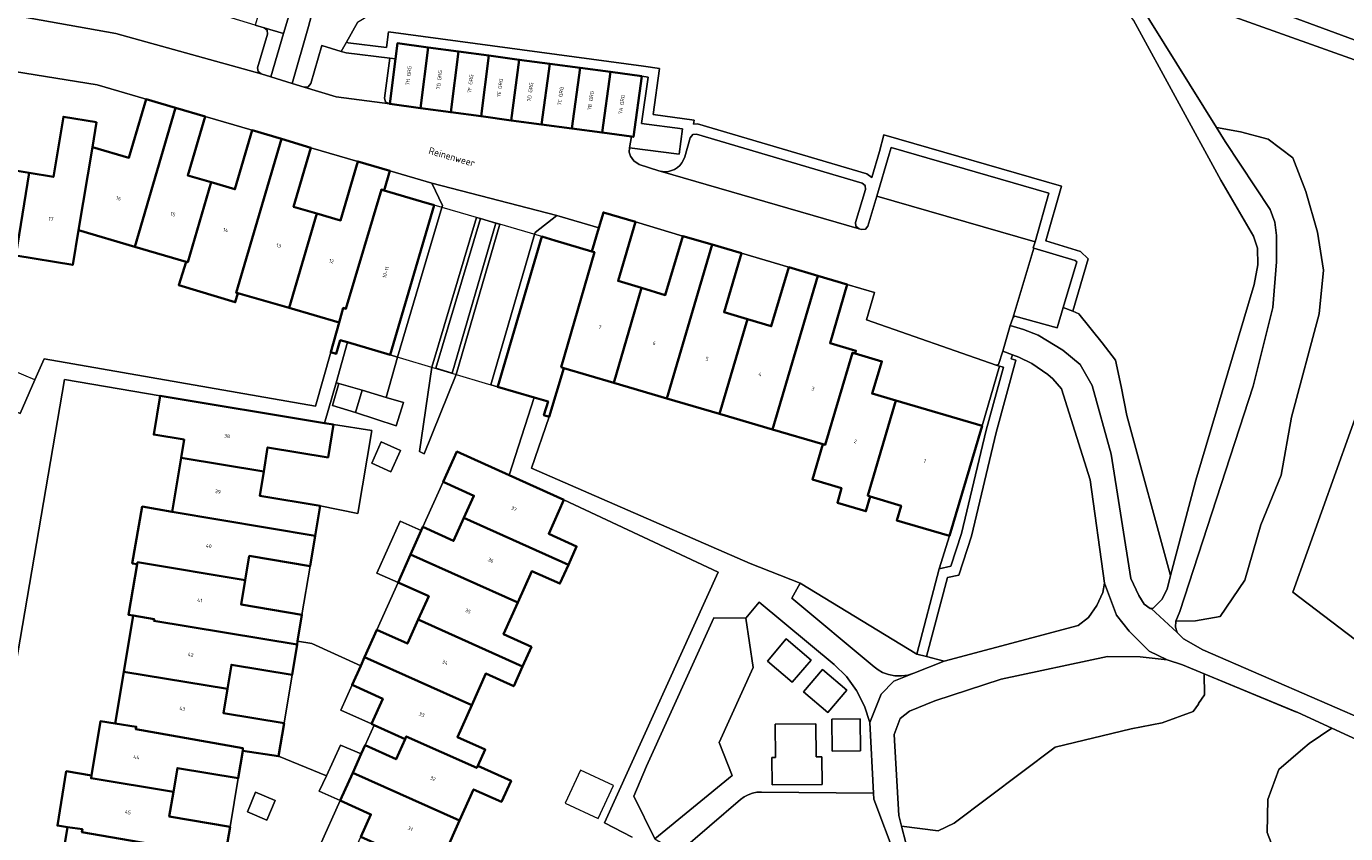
# Model space of a CAD drawing. Header units: metres. Extents: x 110065 to 112666, y 425872 to 427362.
# Tile 76 of 104: x 111284 to 111413, y 426841 to 426920. Entities that reach past the tile are written whole.
import ezdxf

# ---------------------------------------------------------------- set-up
doc = ezdxf.new("R2010")
doc.units = ezdxf.units.M
for name, color, linetype, lineweight in [('B-WE-GR-BEPLANTING_CULTUUR_BOSPLANTSOEN-GV', 90, 'GR-PLANTSOEN', 18), ('B-WE-GR-BEPLANTING_CULTUUR_HEESTERS-GV', 90, 'Continuous', 18), ('B-WE-GR-GRAS-GV', 60, 'Continuous', 13), ('B-WE-GR-GROENVOORZIENING-GV', 80, 'Continuous', 18), ('B-WE-GR-HAAG-G', 90, 'GR-HAAG1', 13), ('B-WE-IE-TERREINAFSCHEIDING_KUNSTMATIG_HEKWERK-G', 20, 'IE-TERREINAFSCHEIDING-KUNSTMATIG', 18), ('B-WE-OG-BEBOUWING-GV', 7, 'Continuous', 35), ('B-WE-OG-BEBOUWING-T18', 10, 'Continuous', 18), ('B-WE-OG-BEBOUWING_LUIFEL-GV', 7, 'Continuous', 18), ('B-WE-OG-BEBOUWING_OVERIG-GV', 7, 'Continuous', 18), ('B-WE-OG-BEBOUWING_STRAATNAAM-T35', 50, 'Continuous', 35), ('B-WE-OG-TERREIN_ERF-GV', 7, 'Continuous', 18), ('B-WE-OG-WATER-GV', 130, 'Continuous', 18), ('B-WE-VH-VERHARDING-GV', 252, 'Continuous', 18), ('B-WE-VH-VERHARDING_ASFALT-GV', 252, 'Continuous', 18), ('B-WE-VH-VERHARDING_BETONSTRAATSTEEN-GV', 252, 'Continuous', 18), ('B-WE-VH-VERHARDING_HALFVERHARDING-GV', 252, 'Continuous', 18), ('B-WE-VH-VERHARDING_OPEN-GV', 252, 'Continuous', 18), ('B-WE-VH-VERHARDING_SIERBESTRATING-GV', 252, 'Continuous', 18), ('B-WE-VH-VERHARDING_TEGEL-GV', 252, 'Continuous', 18)]:
    doc.layers.add(name, color=color, linetype=linetype, lineweight=lineweight)
doc.styles.add('NLCS-ISO-M200-T18', font='NLCS-ISO.ttf')
doc.styles.add('NLCS-ISO-M200-T35', font='NLCS-ISO.ttf')
doc.linetypes.add('GR-HAAG1', pattern='A,6,[176,NLCS.SHX,S=0.125,R=0,X=0,Y=0],-2', length=8)
doc.linetypes.add('GR-PLANTSOEN', pattern='A,0,[179,NLCS.SHX,S=2,R=0,X=0,Y=0],-4', length=4)
doc.linetypes.add('IE-TERREINAFSCHEIDING-KUNSTMATIG', pattern='A,4,[82,NLCS.SHX,S=0.75,R=90,X=0,Y=0],4,-2', length=10)

msp = doc.modelspace()

# ---------------------------------------------------------------- linework, layer by layer
at = {"layer": 'B-WE-GR-BEPLANTING_CULTUUR_BOSPLANTSOEN-GV', "flags": 128}
for points in [[(111338.725, 426932.651), (111335.446, 426932.936), (111332.309, 426932.936), (111330.883, 426931.938), (111328.602, 426928.231), (111326.463, 426924.238), (111323.326, 426921.672), (111322.613, 426921.529), (111320.046, 426921.387), (111318.05, 426920.816), (111316.624, 426919.961), (111315.547, 426918.035), (111315.729, 426917.98), (111319.48, 426917.52), (111319.673, 426919.065), (111344.654, 426915.699), (111346.241, 426915.477), (111345.607, 426910.948), (111349.631, 426910.41), (111349.575, 426910.002), (111349.963, 426910.045), (111366.569, 426905.151), (111367.031, 426904.777), (111367.791, 426907.33), (111368.214, 426908.971), (111385.645, 426903.95), (111384.105, 426898.568), (111387.484, 426897.552), (111388.26, 426896.833), (111386.73, 426891.689), (111387.348, 426891.443), (111389.629, 426888.592), (111390.912, 426886.881), (111391.483, 426884.314), (111392.053, 426881.462), (111396.33, 426865.785), (111398.785, 426875.135), (111404.525, 426894.298), (111404.871, 426896.248), (111404.856, 426897.853), (111404.437, 426899.036), (111401.236, 426904.52), (111392.698, 426920.217), (111391.538, 426921.721), (111391.088, 426922.168), (111390.41, 426922.639), (111389.788, 426922.938), (111385.313, 426924.386), (111369.989, 426928.351), (111368.954, 426927.661), (111367.1, 426927.375), (111364.106, 426927.375), (111360.399, 426927.803), (111356.121, 426928.373), (111338.725, 426932.651), (111338.725, 426932.651)], [(111344.654, 426915.699), (111319.673, 426919.065), (111319.48, 426917.52), (111315.729, 426917.98), (111315.547, 426918.035), (111315.048, 426917.142), (111315.521, 426916.998), (111319.797, 426916.473), (111320.348, 426916.405), (111320.54, 426917.939), (111323.552, 426917.534), (111326.532, 426917.132), (111329.521, 426916.73), (111332.491, 426916.33), (111335.481, 426915.927), (111338.461, 426915.526), (111341.431, 426915.125), (111344.518, 426914.708), (111345.112, 426914.625), (111344.477, 426910.09), (111348.503, 426909.552), (111348.16, 426907.075), (111343.289, 426907.708), (111343.275, 426907.265), (111343.388, 426906.874), (111343.734, 426906.435), (111344.253, 426906.065), (111346.183, 426905.451), (111346.301, 426905.417), (111346.543, 426905.372), (111346.789, 426905.357), (111347.11, 426905.383), (111347.424, 426905.46), (111347.72, 426905.587), (111347.992, 426905.76), (111348.234, 426905.974), (111348.437, 426906.224), (111348.598, 426906.504), (111348.711, 426906.806), (111349.251, 426908.687), (111349.491, 426908.987), (111349.873, 426909.029), (111366.095, 426904.248), (111366.4, 426904.001), (111366.439, 426903.609), (111365.451, 426900.394), (111365.488, 426900.005), (111365.793, 426899.756), (111366.026, 426899.686), (111366.412, 426899.725), (111366.661, 426900.029), (111367.536, 426902.968), (111368.755, 426907.062), (111368.926, 426907.725), (111384.409, 426903.265), (111383.046, 426898.5), (111382.872, 426897.893), (111382.925, 426897.877), (111386.974, 426896.661), (111387.124, 426896.522), (111385.797, 426892.059), (111386.73, 426891.689), (111388.26, 426896.833), (111387.484, 426897.552), (111384.105, 426898.568), (111385.645, 426903.95), (111368.214, 426908.971), (111367.791, 426907.33), (111367.031, 426904.777), (111366.569, 426905.151), (111349.963, 426910.045), (111349.575, 426910.002), (111349.631, 426910.41), (111345.607, 426910.948), (111346.241, 426915.477), (111344.654, 426915.699), (111344.654, 426915.699)], [(111403.175, 426909.267), (111400.812, 426909.679), (111401.664, 426908.307), (111406.09, 426901.658), (111406.549, 426900.426), (111406.722, 426899.091), (111406.693, 426896.514), (111406.361, 426892.04), (111404.432, 426884.333), (111397.232, 426862.275), (111396.833, 426861.32), (111398.754, 426861.358), (111401.178, 426861.785), (111403.602, 426865.35), (111405.171, 426870.768), (111407.167, 426875.616), (111408.165, 426881.32), (111410.874, 426891.443), (111411.302, 426895.721), (111410.732, 426899.428), (111409.591, 426903.421), (111408.308, 426906.7), (111405.884, 426908.554), (111403.175, 426909.267), (111403.175, 426909.267)], [(111380.825, 426887.416), (111379.884, 426887.758), (111379.472, 426886.481), (111379.242, 426886.403), (111379.564, 426886.308), (111379.937, 426886.197), (111378.266, 426880.044), (111375.84, 426869.914), (111374.801, 426866.698), (111373.653, 426866.449), (111371.449, 426858.105), (111372.417, 426857.853), (111374.464, 426865.602), (111375.576, 426865.843), (111376.804, 426869.643), (111379.235, 426879.797), (111381.158, 426886.878), (111380.695, 426887.015), (111380.825, 426887.416), (111380.825, 426887.416)], [(111381.438, 426887.193), (111380.825, 426887.416), (111380.695, 426887.015), (111381.158, 426886.878), (111379.235, 426879.797), (111376.804, 426869.643), (111375.576, 426865.843), (111374.464, 426865.602), (111372.417, 426857.853), (111374.124, 426857.408), (111387.285, 426860.89), (111388.289, 426861.689), (111389.103, 426862.85), (111389.698, 426864.124), (111389.858, 426865.042), (111388.442, 426875.176), (111385.63, 426884.077), (111384.793, 426885.056), (111384.311, 426885.485), (111382.722, 426886.556), (111381.438, 426887.193), (111381.438, 426887.193)], [(111393.349, 426857.819), (111390.141, 426857.864), (111379.735, 426855.631), (111373.228, 426853.528), (111370.73, 426852.521), (111369.824, 426851.773), (111369.227, 426850.231), (111369.678, 426842.275), (111369.941, 426841.252), (111373.553, 426840.778), (111375.118, 426841.535), (111385.003, 426848.995), (111392.457, 426850.791), (111395.491, 426851.349), (111398.532, 426852.487), (111399.06, 426853.176), (111399.067, 426853.244), (111399.643, 426854.117), (111399.615, 426856.163), (111397.501, 426857.037), (111395.98, 426857.526), (111393.349, 426857.819), (111393.349, 426857.819)], [(111426.774, 426844.124), (111412.143, 426850.834), (111409.906, 426849.341), (111409.279, 426848.83), (111406.943, 426846.802), (111405.861, 426843.848), (111405.796, 426840.635), (111407.146, 426837.152), (111409.786, 426834.723), (111412.583, 426834.232), (111415.805, 426835.015), (111419.068, 426835.843), (111420.918, 426837.076), (111422.278, 426838.595), (111425.742, 426842.041), (111426.774, 426844.124), (111426.774, 426844.124)]]:
    msp.add_lwpolyline(points, close=True, dxfattribs=at)
at = {"layer": 'B-WE-GR-BEPLANTING_CULTUUR_HEESTERS-GV', "flags": 128}
for points in [[(111371.449, 426858.105), (111360.027, 426865.06), (111359.205, 426863.564), (111367.274, 426856.838), (111367.672, 426856.547), (111368.105, 426856.31), (111368.695, 426856.09), (111369.314, 426855.97), (111369.943, 426855.952), (111370.567, 426856.037), (111371.169, 426856.223), (111374.124, 426857.408), (111372.417, 426857.853), (111371.449, 426858.105), (111371.449, 426858.105)], [(111354.701, 426861.628), (111351.547, 426861.651), (111344.971, 426847.13), (111343.715, 426844.188), (111345.793, 426839.983), (111353.369, 426846.21), (111352.076, 426849.436), (111355.408, 426856.799), (111354.701, 426861.628), (111354.701, 426861.628)]]:
    msp.add_lwpolyline(points, close=True, dxfattribs=at)
msp.add_lwpolyline([(111369.446, 426838.085), (111367.233, 426843.876), (111367.201, 426844.482), (111367.201, 426844.482), (111367.201, 426844.482), (111356.234, 426844.575), (111355.79, 426844.555), (111355.353, 426844.469), (111354.934, 426844.321), (111354.541, 426844.112), (111354.183, 426843.847), (111348.112, 426838.622)], dxfattribs=at)
at = {"layer": 'B-WE-GR-GRAS-GV', "flags": 128}
for points in [[(111417.434, 426917.124), (111405.628, 426921.482), (111401.089, 426922.979), (111394.389, 426931.245), (111393.638, 426931.552), (111320.571, 426950.406), (111309.049, 426957.935), (111286.619, 426961.422), (111286.619, 426961.422), (111286.619, 426961.422), (111247.083, 426968.047), (111242.72, 426963.285), (111241.902, 426961.933), (111243.353, 426961.506), (111247.519, 426966.027), (111286.346, 426960.265), (111308.241, 426956.631), (111319.588, 426949.628), (111392.986, 426930.392), (111400.255, 426921.35), (111425.608, 426912.308)], [(111425.608, 426912.308), (111400.255, 426921.35), (111392.986, 426930.392), (111319.588, 426949.628), (111308.241, 426956.631), (111286.346, 426960.265), (111286.346, 426960.265), (111286.346, 426960.265), (111247.519, 426966.027)], [(111317.139, 426939.515), (111311.82, 426919.58), (111310.234, 426914.005), (111311.424, 426913.645), (111311.805, 426913.682), (111312.049, 426913.983), (111313.143, 426917.72), (111315.048, 426917.142), (111315.547, 426918.035), (111316.624, 426919.961)], [(111393.053, 426922.18), (111400.812, 426909.679), (111403.175, 426909.267), (111405.884, 426908.554), (111408.308, 426906.7), (111409.591, 426903.421), (111410.732, 426899.428), (111411.302, 426895.721), (111410.874, 426891.443), (111408.165, 426881.32), (111407.167, 426875.616), (111405.171, 426870.768), (111403.602, 426865.35), (111401.178, 426861.785), (111398.754, 426861.358), (111396.833, 426861.32), (111396.795, 426860.735), (111396.961, 426860.205), (111397.595, 426859.605), (111399.498, 426858.524), (111422.359, 426848.579)], [(111415.125, 426858.98), (111408.303, 426864.18), (111418.13, 426891.597)], [(111407.146, 426837.152), (111405.796, 426840.635), (111405.861, 426843.848), (111406.943, 426846.802), (111409.279, 426848.83), (111409.906, 426849.341), (111412.143, 426850.834), (111408.785, 426852.374), (111408.785, 426852.374), (111408.785, 426852.374), (111399.615, 426856.163), (111399.643, 426854.117), (111399.067, 426853.244), (111399.06, 426853.176), (111398.532, 426852.487), (111395.491, 426851.349), (111392.457, 426850.791), (111385.003, 426848.995), (111375.118, 426841.535), (111373.553, 426840.778), (111369.941, 426841.252), (111370.366, 426839.594)]]:
    msp.add_lwpolyline(points, dxfattribs=at)
for points in [[(111315.748, 426943.792), (111308.809, 426947.576), (111308.169, 426942.807), (111308.958, 426939.359), (111308.108, 426936.807), (111306.943, 426921.938), (111306.901, 426920.721), (111306.89, 426920.68), (111306.612, 426919.72), (111307.477, 426919.462), (111309.394, 426918.892), (111316.612, 426942.842), (111316.588, 426943.075), (111315.748, 426943.792), (111315.748, 426943.792)], [(111420.958, 426894.276), (111420.976, 426896.219), (111418.13, 426891.597), (111408.303, 426864.18), (111415.125, 426858.98), (111416.794, 426863.741), (111419.638, 426870.423), (111421.879, 426873.774), (111416.615, 426875.992), (111414.73, 426876.625), (111415.536, 426879.027), (111416.895, 426880.471), (111417.783, 426881.663), (111418.048, 426883.851), (111418.921, 426885.613), (111418.865, 426886.927), (111419.682, 426887.845), (111420.85, 426888.439), (111421.643, 426889.451), (111421.702, 426890.735), (111421.248, 426892.345), (111420.682, 426893.202), (111420.958, 426894.276), (111420.958, 426894.276)], [(111386.73, 426891.689), (111385.797, 426892.059), (111385.2, 426890.052), (111381.054, 426891.207), (111380.863, 426891.013), (111380.62, 426890.286), (111381.906, 426889.912), (111383.341, 426889.347), (111385.755, 426887.859), (111387.456, 426886.476), (111388.643, 426884.416), (111390.505, 426877.687), (111392.445, 426865.509), (111393.223, 426863.83), (111393.731, 426862.987), (111394.314, 426862.554), (111394.433, 426862.568), (111394.612, 426862.588), (111395.472, 426863.433), (111395.984, 426864.469), (111396.33, 426865.785), (111392.053, 426881.462), (111391.483, 426884.314), (111390.912, 426886.881), (111389.629, 426888.592), (111387.348, 426891.443), (111386.73, 426891.689), (111386.73, 426891.689)]]:
    msp.add_lwpolyline(points, close=True, dxfattribs=at)
at = {"layer": 'B-WE-GR-GROENVOORZIENING-GV', "flags": 128}
for points in [[(111316.45, 426881.77), (111317.099, 426883.962), (111314.811, 426884.592), (111314.177, 426882.44), (111316.45, 426881.77), (111316.45, 426881.77)], [(111319.918, 426875.953), (111320.848, 426878.042), (111318.961, 426878.882), (111318.031, 426876.793), (111319.918, 426875.953), (111319.918, 426875.953)], [(111307.764, 426841.835), (111308.565, 426843.76), (111306.651, 426844.557), (111305.85, 426842.632), (111307.764, 426841.835), (111307.764, 426841.835)]]:
    msp.add_lwpolyline(points, close=True, dxfattribs=at)
at = {"layer": 'B-WE-GR-HAAG-G', "flags": 128}
for points in [[(111379.937, 426886.197), (111378.266, 426880.044)], [(111375.84, 426869.914), (111374.801, 426866.698), (111373.653, 426866.449), (111371.449, 426858.105)]]:
    msp.add_lwpolyline(points, dxfattribs=at)
at = {"layer": 'B-WE-IE-TERREINAFSCHEIDING_KUNSTMATIG_HEKWERK-G', "flags": 128}
msp.add_lwpolyline([(111371.23, 426782.374), (111369.942, 426783.245), (111369.029, 426784.074), (111368.823, 426784.768), (111368.704, 426785.563), (111368.852, 426786.056), (111371.225, 426789.451), (111371.39, 426789.687), (111373.616, 426792.488), (111374.473, 426793.828), (111376.4, 426797.494), (111378.844, 426802.614), (111380.265, 426805.59), (111382.358, 426810.682), (111383.752, 426814.074), (111384.535, 426816.806), (111384.772, 426818.226), (111384.623, 426819.097), (111383.958, 426820.742), (111382.819, 426822.591), (111382.632, 426822.894), (111374.382, 426833.107), (111373.489, 426834.348), (111372.255, 426836.063), (111370.366, 426839.594), (111369.941, 426841.252), (111369.678, 426842.275), (111369.227, 426850.231), (111369.824, 426851.773), (111370.73, 426852.521), (111373.228, 426853.528), (111379.735, 426855.631), (111390.141, 426857.864), (111393.349, 426857.819), (111395.98, 426857.526), (111397.501, 426857.037), (111399.615, 426856.163), (111408.507, 426852.489), (111408.785, 426852.374), (111412.143, 426850.834), (111409.906, 426849.341), (111409.279, 426848.83), (111406.943, 426846.802), (111405.861, 426843.848), (111405.796, 426840.635), (111407.146, 426837.152), (111409.648, 426834.85), (111417.347, 426828.16)], dxfattribs=at)
at = {"layer": 'B-WE-OG-BEBOUWING-GV', "flags": 128}
for points in [[(111323.552, 426917.534), (111320.54, 426917.939), (111320.348, 426916.405), (111319.797, 426911.989), (111322.811, 426911.582), (111323.552, 426917.534), (111323.552, 426917.534)], [(111326.532, 426917.132), (111323.552, 426917.534), (111322.811, 426911.582), (111325.772, 426911.182), (111326.532, 426917.132), (111326.532, 426917.132)], [(111329.521, 426916.73), (111326.532, 426917.132), (111325.772, 426911.182), (111328.741, 426910.781), (111329.521, 426916.73), (111329.521, 426916.73)], [(111332.491, 426916.33), (111329.521, 426916.73), (111328.741, 426910.781), (111331.711, 426910.379), (111332.491, 426916.33), (111332.491, 426916.33)], [(111335.481, 426915.927), (111332.491, 426916.33), (111331.711, 426910.379), (111334.681, 426909.978), (111335.481, 426915.927), (111335.481, 426915.927)], [(111338.461, 426915.526), (111335.481, 426915.927), (111334.681, 426909.978), (111337.651, 426909.577), (111338.461, 426915.526), (111338.461, 426915.526)], [(111341.431, 426915.125), (111338.461, 426915.526), (111337.651, 426909.577), (111340.6, 426909.182), (111341.431, 426915.125), (111341.431, 426915.125)], [(111344.518, 426914.708), (111341.431, 426915.125), (111340.6, 426909.182), (111343.491, 426908.795), (111343.686, 426908.769), (111344.518, 426914.708), (111344.518, 426914.708)], [(111280.433, 426911.959), (111280.204, 426911.996), (111278.39, 426901.58), (111278.124, 426901.59), (111277.546, 426898.055), (111283.142, 426897.135), (111284.469, 426905.236), (111282.115, 426905.625), (111283.094, 426911.525), (111280.433, 426911.959), (111280.433, 426911.959)], [(111298.803, 426911.606), (111295.934, 426912.447), (111294.235, 426906.727), (111290.65, 426907.769), (111289.296, 426899.638), (111294.827, 426898.005), (111298.803, 426911.606), (111298.803, 426911.606)], [(111301.694, 426910.758), (111298.803, 426911.606), (111294.827, 426898.005), (111299.834, 426896.527), (111299.994, 426896.48), (111302.292, 426904.318), (111300.005, 426904.988), (111301.694, 426910.758), (111301.694, 426910.758)], [(111291.054, 426910.197), (111287.814, 426910.736), (111286.835, 426904.846), (111284.469, 426905.236), (111283.142, 426897.135), (111288.726, 426896.216), (111289.296, 426899.638), (111290.65, 426907.769), (111291.054, 426910.197), (111291.054, 426910.197)], [(111309.172, 426908.562), (111306.304, 426909.409), (111304.615, 426903.638), (111302.292, 426904.318), (111299.994, 426896.48), (111299.834, 426896.527), (111299.117, 426894.252), (111304.65, 426892.559), (111304.891, 426893.455), (111304.748, 426893.496), (111309.172, 426908.562), (111309.172, 426908.562)], [(111312.055, 426907.71), (111309.172, 426908.562), (111304.748, 426893.496), (111304.891, 426893.455), (111309.934, 426892.006), (111312.653, 426901.26), (111310.366, 426901.929), (111312.055, 426907.71), (111312.055, 426907.71)], [(111319.805, 426905.441), (111316.665, 426906.36), (111314.976, 426900.58), (111312.653, 426901.26), (111309.934, 426892.006), (111314.846, 426890.594), (111315.244, 426892.006), (111315.5, 426891.93), (111318.983, 426903.606), (111319.254, 426903.525), (111319.805, 426905.441), (111319.805, 426905.441)], [(111324.149, 426902.07), (111322.896, 426902.441), (111319.254, 426903.525), (111318.983, 426903.606), (111315.5, 426891.93), (111315.244, 426892.006), (111314.846, 426890.594), (111314.019, 426887.66), (111314.542, 426887.509), (111314.937, 426888.85), (111315.646, 426888.641), (111319.832, 426887.404), (111324.149, 426902.07), (111324.149, 426902.07)], [(111343.886, 426900.434), (111340.746, 426901.363), (111340.297, 426899.845), (111339.616, 426897.54), (111339.863, 426897.467), (111336.6, 426886.21), (111336.869, 426886.106), (111341.758, 426884.669), (111344.486, 426893.964), (111342.177, 426894.654), (111343.886, 426900.434), (111343.886, 426900.434)], [(111336.869, 426886.106), (111336.6, 426886.21), (111339.863, 426897.467), (111339.616, 426897.54), (111335.986, 426898.613), (111334.699, 426899.004), (111330.38, 426884.32), (111330.371, 426884.291), (111333.966, 426883.229), (111335.309, 426882.832), (111334.914, 426881.5), (111335.43, 426881.342), (111336.869, 426886.106), (111336.869, 426886.106)], [(111351.382, 426898.214), (111348.516, 426899.055), (111346.797, 426893.274), (111344.486, 426893.964), (111341.758, 426884.669), (111346.949, 426883.143), (111351.382, 426898.214), (111351.382, 426898.214)], [(111354.277, 426897.365), (111351.382, 426898.214), (111346.949, 426883.143), (111352.129, 426881.621), (111354.862, 426890.905), (111352.568, 426891.585), (111354.277, 426897.365), (111354.277, 426897.365)], [(111361.756, 426895.158), (111358.897, 426895.996), (111357.188, 426890.216), (111354.862, 426890.905), (111352.129, 426881.621), (111357.314, 426880.097), (111361.756, 426895.158), (111361.756, 426895.158)], [(111364.627, 426894.317), (111361.756, 426895.158), (111357.314, 426880.097), (111362.24, 426878.649), (111362.48, 426878.6), (111365.144, 426887.62), (111365.416, 426887.54), (111365.478, 426887.807), (111362.948, 426888.556), (111364.627, 426894.317), (111364.627, 426894.317)], [(111365.416, 426887.54), (111365.144, 426887.62), (111362.48, 426878.6), (111362.24, 426878.649), (111361.22, 426875.216), (111364.07, 426874.366), (111363.67, 426872.926), (111366.47, 426872.087), (111366.89, 426873.526), (111366.64, 426873.62), (111369.4, 426882.934), (111367.069, 426883.617), (111368.028, 426886.767), (111365.416, 426887.54), (111365.416, 426887.54)], [(111313.413, 426880.722), (111297.288, 426883.407), (111296.669, 426879.607), (111299.639, 426879.117), (111299.343, 426877.336), (111307.443, 426875.998), (111307.829, 426878.339), (111313.749, 426877.359), (111314.269, 426880.58), (111313.413, 426880.722), (111313.413, 426880.722)], [(111377.849, 426880.458), (111369.4, 426882.934), (111366.64, 426873.62), (111366.89, 426873.526), (111369.92, 426872.627), (111369.491, 426871.197), (111374.661, 426869.688), (111377.849, 426880.458), (111377.849, 426880.458)], [(111331.487, 426875.634), (111326.379, 426877.931), (111325.04, 426874.971), (111328.05, 426873.611), (111327.065, 426871.435), (111337.302, 426866.852), (111338.111, 426868.653), (111335.38, 426869.882), (111336.85, 426873.223), (111331.487, 426875.634), (111331.487, 426875.634)], [(111307.443, 426875.998), (111299.343, 426877.336), (111298.461, 426872.034), (111312.481, 426869.697), (111312.971, 426872.628), (111307.05, 426873.608), (111307.443, 426875.998), (111307.443, 426875.998)], [(111298.461, 426872.034), (111295.531, 426872.546), (111294.558, 426866.982), (111295.042, 426866.897), (111295.076, 426867.091), (111305.623, 426865.352), (111306.02, 426867.718), (111311.981, 426866.709), (111312.481, 426869.697), (111298.461, 426872.034), (111298.461, 426872.034)], [(111332.347, 426863.149), (111333.731, 426866.232), (111336.471, 426865.002), (111337.302, 426866.852), (111327.065, 426871.435), (111326.05, 426869.191), (111323.05, 426870.551), (111322.889, 426870.192), (111321.841, 426867.855), (111332.347, 426863.149), (111332.347, 426863.149)], [(111332.347, 426863.149), (111321.841, 426867.855), (111320.611, 426865.11), (111323.621, 426863.761), (111322.589, 426861.473), (111332.823, 426856.89), (111333.682, 426858.802), (111330.952, 426860.042), (111332.347, 426863.149), (111332.347, 426863.149)], [(111305.623, 426865.352), (111295.076, 426867.091), (111295.042, 426866.897), (111294.178, 426861.957), (111294.648, 426861.875), (111296.712, 426861.513), (111296.685, 426861.353), (111310.707, 426859.037), (111310.763, 426859.375), (111311.191, 426861.959), (111305.221, 426862.958), (111305.623, 426865.352), (111305.623, 426865.352)], [(111296.712, 426861.513), (111294.648, 426861.875), (111293.733, 426856.372), (111303.888, 426854.697), (111304.282, 426857.058), (111310.222, 426856.079), (111310.707, 426859.037), (111296.685, 426861.353), (111296.712, 426861.513), (111296.712, 426861.513)], [(111332.823, 426856.89), (111322.589, 426861.473), (111321.532, 426859.13), (111318.531, 426860.49), (111317.323, 426857.8), (111327.827, 426853.097), (111329.212, 426856.181), (111331.952, 426854.952), (111332.823, 426856.89), (111332.823, 426856.89)], [(111327.827, 426853.097), (111317.323, 426857.8), (111316.948, 426856.963), (111316.102, 426855.079), (111319.112, 426853.72), (111318.023, 426851.25), (111318.272, 426851.137), (111321.292, 426849.771), (111321.412, 426850.04), (111328.32, 426846.95), (111328.445, 426847.165), (111329.163, 426848.741), (111326.423, 426849.971), (111327.827, 426853.097), (111327.827, 426853.097)], [(111303.888, 426854.697), (111293.733, 426856.372), (111292.889, 426851.299), (111294.959, 426850.975), (111294.918, 426850.727), (111305.41, 426848.88), (111305.384, 426848.618), (111308.893, 426848.088), (111309.433, 426851.328), (111303.492, 426852.318), (111303.888, 426854.697), (111303.888, 426854.697)], [(111292.889, 426851.299), (111291.442, 426851.526), (111290.567, 426846.218), (111290.521, 426845.938), (111298.59, 426844.591), (111298.983, 426846.927), (111304.933, 426845.938), (111305.384, 426848.618), (111305.41, 426848.88), (111294.918, 426850.727), (111294.959, 426850.975), (111292.889, 426851.299), (111292.889, 426851.299)], [(111328.32, 426846.95), (111321.412, 426850.04), (111321.292, 426849.771), (111320.413, 426847.8), (111317.383, 426849.16), (111317.004, 426848.318), (111316.173, 426846.47), (111326.64, 426841.787), (111328.014, 426844.841), (111330.744, 426843.611), (111331.684, 426845.682), (111328.445, 426847.165), (111328.32, 426846.95), (111328.32, 426846.95)], [(111290.567, 426846.218), (111288.096, 426846.626), (111287.217, 426841.298), (111288.204, 426841.135), (111289.67, 426840.93), (111289.63, 426840.66), (111300.999, 426838.687), (111300.95, 426838.398), (111303.604, 426837.958), (111304.144, 426841.188), (111298.184, 426842.177), (111298.59, 426844.591), (111290.521, 426845.938), (111290.567, 426846.218), (111290.567, 426846.218)], [(111326.64, 426841.787), (111316.173, 426846.47), (111314.944, 426843.739), (111317.954, 426842.39), (111316.97, 426840.202), (111327.153, 426835.637), (111327.955, 426837.411), (111325.225, 426838.641), (111326.64, 426841.787), (111326.64, 426841.787)], [(111289.377, 426829.598), (111289.276, 426828.995), (111292.367, 426828.47), (111295.866, 426827.876), (111296.353, 426830.837), (111297.255, 426836.317), (111300.492, 426835.759), (111300.95, 426838.398), (111300.999, 426838.687), (111289.63, 426840.66), (111289.67, 426840.93), (111288.204, 426841.135), (111287.714, 426838.185), (111286.244, 426838.425), (111285.755, 426835.495), (111290.245, 426834.756), (111289.377, 426829.598), (111289.377, 426829.598)]]:
    msp.add_lwpolyline(points, close=True, dxfattribs=at)
at = {"layer": 'B-WE-OG-BEBOUWING_LUIFEL-GV', "flags": 128}
msp.add_lwpolyline([(111328.295, 426900.867), (111324.149, 426902.07), (111319.832, 426887.404), (111330.371, 426884.291), (111330.38, 426884.32), (111334.699, 426899.004), (111330.572, 426900.208), (111328.295, 426900.867), (111328.295, 426900.867)], close=True, dxfattribs=at)
at = {"layer": 'B-WE-OG-BEBOUWING_OVERIG-GV', "flags": 128}
for points in [[(111285.006, 426884.958), (111282.865, 426885.881), (111281.448, 426882.593), (111283.274, 426881.806), (111283.589, 426881.67), (111285.006, 426884.958), (111285.006, 426884.958)], [(111341.725, 426845.229), (111338.487, 426846.734), (111336.977, 426843.484), (111340.214, 426841.979), (111341.725, 426845.229), (111341.725, 426845.229)]]:
    msp.add_lwpolyline(points, close=True, dxfattribs=at)
at = {"layer": 'B-WE-OG-TERREIN_ERF-GV', "flags": 128}
for points in [[(111291.112, 426913.861), (111280.963, 426915.505), (111280.433, 426911.959), (111283.094, 426911.525), (111282.115, 426905.625), (111284.469, 426905.236), (111286.835, 426904.846), (111287.814, 426910.736), (111291.054, 426910.197), (111290.65, 426907.769), (111294.235, 426906.727), (111295.934, 426912.447), (111291.112, 426913.861), (111291.112, 426913.861)], [(111306.304, 426909.409), (111301.694, 426910.758), (111300.005, 426904.988), (111302.292, 426904.318), (111304.615, 426903.638), (111306.304, 426909.409), (111306.304, 426909.409)], [(111316.665, 426906.36), (111312.055, 426907.71), (111310.366, 426901.929), (111312.653, 426901.26), (111314.976, 426900.58), (111316.665, 426906.36), (111316.665, 426906.36)], [(111348.516, 426899.055), (111343.886, 426900.434), (111342.177, 426894.654), (111344.486, 426893.964), (111346.797, 426893.274), (111348.516, 426899.055), (111348.516, 426899.055)], [(111358.897, 426895.996), (111354.277, 426897.365), (111352.568, 426891.585), (111354.862, 426890.905), (111357.188, 426890.216), (111358.897, 426895.996), (111358.897, 426895.996)], [(111367.314, 426893.53), (111364.627, 426894.317), (111362.948, 426888.556), (111365.478, 426887.807), (111365.416, 426887.54), (111368.028, 426886.767), (111367.069, 426883.617), (111369.4, 426882.934), (111377.849, 426880.458), (111379.564, 426886.308), (111379.242, 426886.403), (111366.527, 426890.843), (111367.314, 426893.53), (111367.314, 426893.53)], [(111341.758, 426884.669), (111336.869, 426886.106), (111335.43, 426881.342), (111333.677, 426876.327), (111355.131, 426866.961), (111360.027, 426865.06), (111371.449, 426858.105), (111373.653, 426866.449), (111374.661, 426869.688), (111369.491, 426871.197), (111369.92, 426872.627), (111366.89, 426873.526), (111366.47, 426872.087), (111363.67, 426872.926), (111364.07, 426874.366), (111361.22, 426875.216), (111362.24, 426878.649), (111357.314, 426880.097), (111352.129, 426881.621), (111346.949, 426883.143), (111341.758, 426884.669), (111341.758, 426884.669)], [(111379.937, 426886.197), (111379.564, 426886.308), (111377.849, 426880.458), (111374.661, 426869.688), (111373.653, 426866.449), (111374.801, 426866.698), (111375.84, 426869.914), (111378.266, 426880.044), (111379.937, 426886.197), (111379.937, 426886.197)], [(111318.042, 426880.008), (111314.269, 426880.58), (111313.749, 426877.359), (111307.829, 426878.339), (111307.443, 426875.998), (111307.05, 426873.608), (111312.971, 426872.628), (111316.661, 426871.887), (111318.042, 426880.008), (111318.042, 426880.008)], [(111328.05, 426873.611), (111325.04, 426874.971), (111323.05, 426870.551), (111326.05, 426869.191), (111327.065, 426871.435), (111328.05, 426873.611), (111328.05, 426873.611)], [(111311.981, 426866.709), (111306.02, 426867.718), (111305.623, 426865.352), (111305.221, 426862.958), (111311.191, 426861.959), (111311.981, 426866.709), (111311.981, 426866.709)], [(111323.621, 426863.761), (111320.611, 426865.11), (111318.531, 426860.49), (111321.532, 426859.13), (111322.589, 426861.473), (111323.621, 426863.761), (111323.621, 426863.761)], [(111310.222, 426856.079), (111304.282, 426857.058), (111303.888, 426854.697), (111303.492, 426852.318), (111309.433, 426851.328), (111310.222, 426856.079), (111310.222, 426856.079)], [(111319.112, 426853.72), (111316.102, 426855.079), (111315, 426852.618), (111318.023, 426851.25), (111319.112, 426853.72), (111319.112, 426853.72)], [(111321.292, 426849.771), (111318.272, 426851.137), (111317.383, 426849.16), (111320.413, 426847.8), (111321.292, 426849.771), (111321.292, 426849.771)], [(111304.933, 426845.938), (111298.983, 426846.927), (111298.59, 426844.591), (111298.184, 426842.177), (111304.144, 426841.188), (111304.933, 426845.938), (111304.933, 426845.938)], [(111317.954, 426842.39), (111314.944, 426843.739), (111312.954, 426839.319), (111315.965, 426837.969), (111316.97, 426840.202), (111317.954, 426842.39), (111317.954, 426842.39)]]:
    msp.add_lwpolyline(points, close=True, dxfattribs=at)
for points in [[(111283.589, 426881.67), (111285.006, 426884.958), (111285.911, 426887.016), (111312.534, 426882.394), (111314.019, 426887.66), (111314.846, 426890.594), (111309.934, 426892.006), (111304.891, 426893.455), (111304.65, 426892.559), (111299.117, 426894.252), (111299.834, 426896.527), (111294.827, 426898.005), (111289.296, 426899.638), (111288.726, 426896.216), (111283.142, 426897.135)], [(111279.846, 426836.409), (111285.129, 426835.592), (111285.755, 426835.495), (111286.244, 426838.425), (111287.714, 426838.185), (111288.204, 426841.135), (111287.217, 426841.298), (111288.096, 426846.626), (111290.567, 426846.218), (111291.442, 426851.526), (111292.889, 426851.299), (111293.733, 426856.372), (111294.648, 426861.875), (111294.178, 426861.957), (111295.042, 426866.897), (111294.558, 426866.982), (111295.531, 426872.546), (111298.461, 426872.034), (111299.343, 426877.336), (111299.639, 426879.117), (111296.669, 426879.607), (111297.288, 426883.407), (111287.924, 426885.009), (111282.445, 426852.855)], [(111343.57, 426840.165), (111340.856, 426841.557), (111351.983, 426866.13), (111351.983, 426866.13), (111351.983, 426866.13), (111336.85, 426873.223), (111335.38, 426869.882), (111338.111, 426868.653), (111337.302, 426866.852), (111336.471, 426865.002), (111333.731, 426866.232), (111332.347, 426863.149), (111330.952, 426860.042), (111333.682, 426858.802), (111332.823, 426856.89), (111331.952, 426854.952), (111329.212, 426856.181), (111327.827, 426853.097), (111326.423, 426849.971), (111329.163, 426848.741), (111328.445, 426847.165), (111331.684, 426845.682), (111330.744, 426843.611), (111328.014, 426844.841), (111326.64, 426841.787), (111325.225, 426838.641)]]:
    msp.add_lwpolyline(points, dxfattribs=at)
at = {"layer": 'B-WE-OG-WATER-GV', "flags": 128}
msp.add_lwpolyline([(111247.083, 426968.047), (111286.619, 426961.422), (111309.049, 426957.935), (111320.571, 426950.406), (111393.638, 426931.552), (111394.389, 426931.245), (111401.089, 426922.979), (111405.628, 426921.482), (111417.434, 426917.124)], dxfattribs=at)
at = {"layer": 'B-WE-VH-VERHARDING-GV', "flags": 128}
for points in [[(111361.092, 426857.517), (111358.656, 426859.583), (111356.816, 426857.414), (111359.252, 426855.347), (111361.092, 426857.517), (111361.092, 426857.517)], [(111364.583, 426854.556), (111362.195, 426856.581), (111360.355, 426854.412), (111362.743, 426852.386), (111364.583, 426854.556), (111364.583, 426854.556)], [(111361.602, 426848.022), (111361.567, 426851.28), (111357.58, 426851.238), (111357.615, 426847.979), (111357.237, 426847.975), (111357.266, 426845.281), (111362.187, 426845.334), (111362.158, 426848.028), (111361.602, 426848.022), (111361.602, 426848.022)], [(111365.949, 426848.61), (111365.915, 426851.767), (111363.113, 426851.737), (111363.147, 426848.58), (111365.949, 426848.61), (111365.949, 426848.61)]]:
    msp.add_lwpolyline(points, close=True, dxfattribs=at)
at = {"layer": 'B-WE-VH-VERHARDING_ASFALT-GV', "flags": 128}
for points in [[(111316.612, 426942.842), (111309.394, 426918.892), (111308.145, 426914.638), (111310.234, 426914.005), (111311.82, 426919.58), (111317.139, 426939.515)], [(111392.698, 426920.217), (111401.236, 426904.52), (111404.437, 426899.036), (111404.856, 426897.853), (111404.871, 426896.248), (111404.525, 426894.298), (111398.785, 426875.135), (111396.33, 426865.785), (111395.984, 426864.469), (111395.472, 426863.433), (111394.612, 426862.588), (111394.433, 426862.568), (111396.961, 426860.205), (111396.795, 426860.735), (111396.833, 426861.32), (111397.232, 426862.275), (111404.432, 426884.333), (111406.361, 426892.04), (111406.693, 426896.514), (111406.722, 426899.091), (111406.549, 426900.426), (111406.09, 426901.658), (111401.664, 426908.307), (111400.812, 426909.679), (111393.053, 426922.18)], [(111422.359, 426848.579), (111399.498, 426858.524), (111397.595, 426859.605), (111396.961, 426860.205), (111394.433, 426862.568), (111394.314, 426862.554), (111393.731, 426862.987), (111393.223, 426863.83), (111392.445, 426865.509), (111390.505, 426877.687), (111388.643, 426884.416), (111387.456, 426886.476), (111385.755, 426887.859), (111383.341, 426889.347), (111381.906, 426889.912), (111381.906, 426889.912), (111381.906, 426889.912), (111380.62, 426890.286), (111379.884, 426887.758), (111380.825, 426887.416), (111381.438, 426887.193), (111382.722, 426886.556), (111384.311, 426885.485), (111384.793, 426885.056), (111385.63, 426884.077), (111388.442, 426875.176), (111389.858, 426865.042), (111391.041, 426861.909), (111392.274, 426860.347), (111394.228, 426858.393), (111395.98, 426857.526), (111397.501, 426857.037), (111399.615, 426856.163), (111408.785, 426852.374), (111412.143, 426850.834), (111426.774, 426844.124)]]:
    msp.add_lwpolyline(points, dxfattribs=at)
at = {"layer": 'B-WE-VH-VERHARDING_BETONSTRAATSTEEN-GV', "flags": 128}
for points in [[(111283.08, 426925.292), (111281.244, 426925.698), (111280.73, 426921.73), (111280.507, 426921.357), (111280.108, 426921.196), (111292.947, 426918.91), (111307.185, 426914.928), (111306.89, 426915.169), (111306.85, 426915.547), (111307.814, 426918.843), (111307.772, 426919.223), (111307.477, 426919.462), (111306.612, 426919.72), (111304.365, 426920.389), (111294.455, 426923.309), (111293.708, 426923.529), (111283.08, 426925.292), (111283.08, 426925.292)], [(111309.394, 426918.892), (111307.477, 426919.462), (111307.772, 426919.223), (111307.814, 426918.843), (111306.85, 426915.547), (111306.89, 426915.169), (111307.185, 426914.928), (111308.145, 426914.638), (111309.394, 426918.892), (111309.394, 426918.892)], [(111315.048, 426917.142), (111313.143, 426917.72), (111312.049, 426913.983), (111311.805, 426913.682), (111311.424, 426913.645), (111314.544, 426912.698), (111319.797, 426911.989), (111319.37, 426912.19), (111319.269, 426912.564), (111319.797, 426916.473), (111315.521, 426916.998), (111315.048, 426917.142), (111315.048, 426917.142)], [(111320.348, 426916.405), (111319.797, 426916.473), (111319.269, 426912.564), (111319.37, 426912.19), (111319.797, 426911.989), (111320.348, 426916.405), (111320.348, 426916.405)], [(111366.095, 426904.248), (111349.873, 426909.029), (111349.491, 426908.987), (111349.251, 426908.687), (111348.711, 426906.806), (111348.598, 426906.504), (111348.437, 426906.224), (111348.234, 426905.974), (111347.992, 426905.76), (111347.72, 426905.587), (111347.424, 426905.46), (111347.11, 426905.383), (111346.789, 426905.357), (111346.543, 426905.372), (111346.301, 426905.417), (111365.793, 426899.756), (111365.488, 426900.005), (111365.451, 426900.394), (111366.439, 426903.609), (111366.4, 426904.001), (111366.095, 426904.248), (111366.095, 426904.248)], [(111384.409, 426903.265), (111368.926, 426907.725), (111368.755, 426907.062), (111367.536, 426902.968), (111383.046, 426898.5), (111384.409, 426903.265), (111384.409, 426903.265)], [(111330.188, 426900.319), (111328.679, 426900.756), (111324.309, 426886.096), (111325.923, 426885.605), (111330.188, 426900.319), (111330.188, 426900.319)], [(111386.974, 426896.661), (111382.925, 426897.877), (111380.863, 426891.013), (111381.054, 426891.207), (111385.2, 426890.052), (111385.797, 426892.059), (111387.124, 426896.522), (111386.974, 426896.661), (111386.974, 426896.661)], [(111314.811, 426884.592), (111317.099, 426883.962), (111319.461, 426883.249), (111320.54, 426887.195), (111319.832, 426887.404), (111315.646, 426888.641), (111314.53, 426884.682), (111314.811, 426884.592), (111314.811, 426884.592)], [(111319.461, 426883.249), (111317.099, 426883.962), (111316.45, 426881.77), (111320.415, 426880.472), (111321.141, 426882.741), (111319.461, 426883.249), (111319.461, 426883.249)], [(111320.611, 426865.11), (111321.841, 426867.855), (111322.889, 426870.192), (111320.822, 426871.123), (111318.532, 426866.014), (111320.611, 426865.11), (111320.611, 426865.11)], [(111314.944, 426843.739), (111316.173, 426846.47), (111317.004, 426848.318), (111314.962, 426849.187), (111313.606, 426846.162), (111312.882, 426844.661), (111314.944, 426843.739), (111314.944, 426843.739)]]:
    msp.add_lwpolyline(points, close=True, dxfattribs=at)
at = {"layer": 'B-WE-VH-VERHARDING_HALFVERHARDING-GV', "flags": 128}
msp.add_lwpolyline([(111370.366, 426839.594), (111369.941, 426841.252), (111369.678, 426842.275), (111369.227, 426850.231), (111369.824, 426851.773), (111370.73, 426852.521), (111373.228, 426853.528), (111379.735, 426855.631), (111390.141, 426857.864), (111393.349, 426857.819), (111395.98, 426857.526), (111394.228, 426858.393), (111392.274, 426860.347), (111391.041, 426861.909), (111391.041, 426861.909), (111391.041, 426861.909), (111389.858, 426865.042), (111389.698, 426864.124), (111389.103, 426862.85), (111388.289, 426861.689), (111387.285, 426860.89), (111374.124, 426857.408), (111371.169, 426856.223), (111369.201, 426855.433), (111367.953, 426854.185), (111366.836, 426851.382), (111367.201, 426844.482), (111367.233, 426843.876), (111369.446, 426838.085)], dxfattribs=at)
at = {"layer": 'B-WE-VH-VERHARDING_OPEN-GV', "flags": 128}
for points in [[(111280.963, 426915.505), (111291.112, 426913.861), (111295.934, 426912.447), (111298.803, 426911.606), (111301.694, 426910.758), (111306.304, 426909.409), (111309.172, 426908.562), (111312.055, 426907.71), (111316.665, 426906.36), (111319.805, 426905.441), (111323.932, 426904.233), (111336.172, 426901.06), (111340.297, 426899.845), (111340.746, 426901.363), (111343.886, 426900.434), (111348.516, 426899.055), (111351.382, 426898.214), (111354.277, 426897.365), (111358.897, 426895.996), (111361.756, 426895.158), (111364.627, 426894.317), (111367.314, 426893.53), (111366.527, 426890.843), (111379.242, 426886.403), (111379.472, 426886.481), (111379.884, 426887.758), (111380.62, 426890.286), (111380.863, 426891.013), (111382.925, 426897.877), (111382.872, 426897.893), (111383.046, 426898.5), (111367.536, 426902.968), (111366.661, 426900.029), (111366.412, 426899.725), (111366.026, 426899.686), (111365.793, 426899.756), (111346.301, 426905.417), (111346.183, 426905.451), (111344.253, 426906.065), (111343.734, 426906.435), (111343.388, 426906.874), (111343.275, 426907.265), (111343.289, 426907.708), (111343.491, 426908.795), (111340.6, 426909.182), (111337.651, 426909.577), (111334.681, 426909.978), (111331.711, 426910.379), (111328.741, 426910.781), (111325.772, 426911.182), (111322.811, 426911.582), (111319.797, 426911.989), (111314.544, 426912.698), (111311.424, 426913.645), (111310.234, 426914.005), (111308.145, 426914.638), (111307.185, 426914.928), (111292.947, 426918.91), (111280.108, 426921.196)], [(111312.954, 426839.319), (111314.944, 426843.739), (111312.882, 426844.661), (111313.606, 426846.162), (111308.893, 426848.088), (111305.384, 426848.618), (111304.933, 426845.938), (111304.144, 426841.188), (111303.604, 426837.958)]]:
    msp.add_lwpolyline(points, dxfattribs=at)
for points in [[(111324.911, 426901.849), (111324.967, 426902.037), (111323.932, 426904.233), (111319.805, 426905.441), (111319.254, 426903.525), (111322.896, 426902.441), (111324.149, 426902.07), (111319.832, 426887.404), (111320.54, 426887.195), (111324.911, 426901.849), (111324.911, 426901.849)], [(111316.948, 426856.963), (111317.323, 426857.8), (111318.531, 426860.49), (111320.611, 426865.11), (111318.532, 426866.014), (111320.822, 426871.123), (111322.889, 426870.192), (111323.05, 426870.551), (111325.04, 426874.971), (111326.379, 426877.931), (111331.487, 426875.634), (111333.966, 426883.229), (111330.371, 426884.291), (111329.705, 426884.488), (111333.975, 426899.218), (111334.035, 426899.415), (111336.172, 426901.06), (111323.932, 426904.233), (111324.967, 426902.037), (111324.911, 426901.849), (111320.54, 426887.195), (111319.461, 426883.249), (111321.141, 426882.741), (111320.415, 426880.472), (111316.45, 426881.77), (111314.177, 426882.44), (111314.811, 426884.592), (111314.53, 426884.682), (111313.413, 426880.722), (111314.269, 426880.58), (111318.042, 426880.008), (111316.661, 426871.887), (111312.971, 426872.628), (111312.481, 426869.697), (111311.981, 426866.709), (111311.191, 426861.959), (111310.763, 426859.375), (111312.148, 426859.131), (111316.948, 426856.963), (111316.948, 426856.963)], [(111330.188, 426900.319), (111330.572, 426900.208), (111326.306, 426885.492), (111323.164, 426877.72), (111322.713, 426877.957), (111323.919, 426886.197), (111328.295, 426900.867), (111328.679, 426900.756), (111330.188, 426900.319), (111330.188, 426900.319)], [(111340.297, 426899.845), (111336.172, 426901.06), (111334.035, 426899.415), (111333.975, 426899.218), (111329.705, 426884.488), (111330.371, 426884.291), (111330.38, 426884.32), (111334.699, 426899.004), (111335.986, 426898.613), (111339.616, 426897.54), (111340.297, 426899.845), (111340.297, 426899.845)], [(111269.97, 426844.163), (111277.048, 426841.006), (111279.089, 426853.476), (111282.445, 426852.855), (111287.924, 426885.009), (111297.288, 426883.407), (111313.413, 426880.722), (111314.53, 426884.682), (111315.646, 426888.641), (111314.937, 426888.85), (111314.542, 426887.509), (111314.019, 426887.66), (111312.534, 426882.394), (111285.911, 426887.016), (111285.006, 426884.958), (111283.589, 426881.67), (111283.274, 426881.806), (111282.673, 426880.508), (111273.604, 426860.915), (111276.681, 426859.54), (111269.97, 426844.163), (111269.97, 426844.163)], [(111319.918, 426875.953), (111318.031, 426876.793), (111318.961, 426878.882), (111320.848, 426878.042), (111319.918, 426875.953), (111319.918, 426875.953)], [(111307.764, 426841.835), (111305.85, 426842.632), (111306.651, 426844.557), (111308.565, 426843.76), (111307.764, 426841.835), (111307.764, 426841.835)]]:
    msp.add_lwpolyline(points, close=True, dxfattribs=at)
at = {"layer": 'B-WE-VH-VERHARDING_SIERBESTRATING-GV', "flags": 128}
for points in [[(111324.309, 426886.096), (111328.679, 426900.756), (111328.295, 426900.867), (111323.919, 426886.197), (111322.713, 426877.957), (111323.164, 426877.72), (111326.306, 426885.492), (111330.572, 426900.208), (111330.188, 426900.319), (111325.923, 426885.605), (111324.309, 426886.096), (111324.309, 426886.096)], [(111312.148, 426859.131), (111310.763, 426859.375), (111310.707, 426859.037), (111310.222, 426856.079), (111309.433, 426851.328), (111308.893, 426848.088), (111313.606, 426846.162), (111314.962, 426849.187), (111317.004, 426848.318), (111317.383, 426849.16), (111318.272, 426851.137), (111318.023, 426851.25), (111315, 426852.618), (111316.102, 426855.079), (111316.948, 426856.963), (111312.148, 426859.131), (111312.148, 426859.131)]]:
    msp.add_lwpolyline(points, close=True, dxfattribs=at)
at = {"layer": 'B-WE-VH-VERHARDING_TEGEL-GV', "flags": 128}
for points in [[(111345.112, 426914.625), (111344.518, 426914.708), (111343.686, 426908.769), (111343.491, 426908.795), (111343.289, 426907.708), (111348.16, 426907.075), (111348.503, 426909.552), (111344.477, 426910.09), (111345.112, 426914.625), (111345.112, 426914.625)], [(111356.011, 426863.199), (111354.701, 426861.628), (111355.408, 426856.799), (111352.076, 426849.436), (111353.369, 426846.21), (111345.793, 426839.983), (111348.112, 426838.622), (111354.183, 426843.847), (111354.541, 426844.112), (111354.934, 426844.321), (111355.353, 426844.469), (111355.79, 426844.555), (111356.234, 426844.575), (111367.201, 426844.482), (111366.836, 426851.382), (111366.325, 426853.005), (111365.557, 426854.524), (111364.552, 426855.898), (111363.338, 426857.091), (111356.011, 426863.199), (111356.011, 426863.199)], [(111356.816, 426857.414), (111358.656, 426859.583), (111361.092, 426857.517), (111359.252, 426855.347), (111356.816, 426857.414), (111356.816, 426857.414)], [(111362.195, 426856.581), (111364.583, 426854.556), (111362.743, 426852.386), (111360.355, 426854.412), (111362.195, 426856.581), (111362.195, 426856.581)], [(111361.602, 426848.022), (111362.158, 426848.028), (111362.187, 426845.334), (111357.266, 426845.281), (111357.237, 426847.975), (111357.615, 426847.979), (111357.58, 426851.238), (111361.567, 426851.28), (111361.602, 426848.022), (111361.602, 426848.022)], [(111363.113, 426851.737), (111365.915, 426851.767), (111365.949, 426848.61), (111363.147, 426848.58), (111363.113, 426851.737), (111363.113, 426851.737)]]:
    msp.add_lwpolyline(points, close=True, dxfattribs=at)
msp.add_lwpolyline([(111345.793, 426839.983), (111343.715, 426844.188), (111344.971, 426847.13), (111351.547, 426861.651), (111354.701, 426861.628), (111356.011, 426863.199), (111363.338, 426857.091), (111364.552, 426855.898), (111365.557, 426854.524), (111366.325, 426853.005), (111366.836, 426851.382), (111367.953, 426854.185), (111369.201, 426855.433), (111371.169, 426856.223), (111370.567, 426856.037), (111369.943, 426855.952), (111369.314, 426855.97), (111368.695, 426856.09), (111368.105, 426856.31), (111367.672, 426856.547), (111367.274, 426856.838), (111359.205, 426863.564), (111360.027, 426865.06), (111355.131, 426866.961), (111333.677, 426876.327), (111335.43, 426881.342), (111334.914, 426881.5), (111335.309, 426882.832), (111335.309, 426882.832), (111335.309, 426882.832), (111333.966, 426883.229), (111331.487, 426875.634), (111336.85, 426873.223), (111351.983, 426866.13), (111340.856, 426841.557), (111343.57, 426840.165)], dxfattribs=at)

# ---------------------------------------------------------------- texts
at = {"layer": 'B-WE-OG-BEBOUWING-T18', "char_height": 0.36, "attachment_point": 5, "style": 'NLCS-ISO-M200-T18'}
for s, insert, rotation in [('7H GRG', (111321.64, 426914.765), 83), ('7G GRG', (111324.65, 426914.36), 83), ('7F GRG', (111327.702, 426913.979), 83), ('7E GRG', (111330.594, 426913.569), 82), ('7D GRG', (111333.564, 426913.168), 82), ('7C GRG', (111336.538, 426912.771), 82), ('7B GRG', (111339.5, 426912.326), 82), ('7A GRG', (111342.531, 426911.949), 82), ('16', (111293.215, 426902.751), 344), ('15', (111298.545, 426901.19), 343), ('17', (111286.6, 426900.726), 351), ('14', (111303.717, 426899.642), 343), ('13', (111308.916, 426898.117), 344), ('12', (111314.086, 426896.598), 344), ('10-11', (111319.408, 426895.505), 73), ('7', (111340.397, 426890.121), 344), ('6', (111345.721, 426888.558), 344), ('5', (111350.907, 426887.033), 344), ('4', (111356.092, 426885.51), 344), ('3', (111361.276, 426884.102), 343), ('38', (111303.855, 426879.451), 351), ('2', (111365.433, 426878.934), 343), ('1', (111372.243, 426877.031), 344), ('39', (111302.951, 426874.013), 351), ('37', (111331.963, 426872.328), 336), ('40', (111302.057, 426868.688), 351), ('36', (111329.704, 426867.293), 336), ('41', (111301.181, 426863.364), 350), ('35', (111327.469, 426862.311), 336), ('42', (111300.279, 426858.044), 350), ('34', (111325.211, 426857.284), 336), ('43', (111299.465, 426852.745), 350), ('33', (111322.93, 426852.173), 336), ('44', (111294.963, 426847.988), 350), ('32', (111324.027, 426845.908), 336), ('45', (111294.136, 426842.607), 350), ('31', (111321.812, 426840.989), 336)]:
    msp.add_mtext(s, dxfattribs=dict(at, insert=insert, rotation=rotation))
at = {"layer": 'B-WE-OG-BEBOUWING_STRAATNAAM-T35', "insert": (111325.886, 426906.808), "char_height": 0.7, "attachment_point": 5, "rotation": 344, "style": 'NLCS-ISO-M200-T35'}
msp.add_mtext('Reinenweer', dxfattribs=at)

doc.saveas('drawing.dxf')
